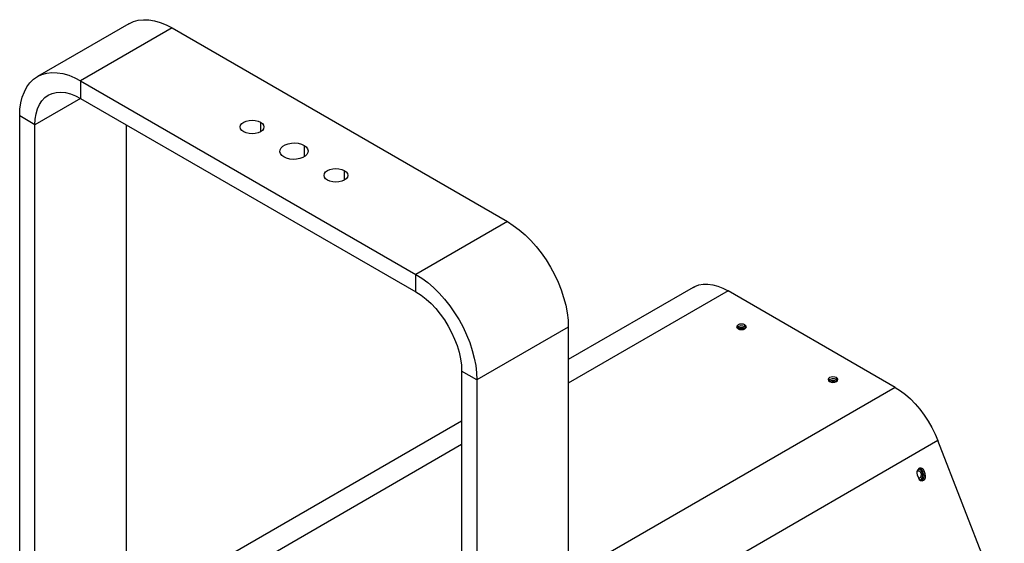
# Model space of a CAD drawing. Header units: millimetres. Extents: x 26 to 402, y 12 to 266.
# Tile 5 of 6: x 348 to 394, y 52 to 76. Entities that reach past the tile are written whole.
import ezdxf

# ---------------------------------------------------------------- set-up
doc = ezdxf.new("R2010")
doc.units = ezdxf.units.MM

msp = doc.modelspace()

# ---------------------------------------------------------------- linework, layer by layer
at = {"color": 7, "linetype": 'Continuous', "lineweight": 25}
for p, q in [((353.128, 75.665), (348.885, 73.216)), ((355.128, 75.467), (350.885, 73.018)), ((355.128, 75.467), (370.684, 66.487)), ((350.885, 73.018), (350.885, 72.201)), ((350.885, 73.018), (366.441, 64.037)), ((350.885, 72.201), (348.764, 70.976)), ((350.885, 72.201), (366.441, 63.221)), ((348.764, 70.976), (348.057, 71.385)), ((348.057, 43.724), (348.057, 71.385)), ((348.764, 44.164), (348.764, 70.976)), ((353.006, 48.254), (353.006, 70.977)), ((359.229, 71.099), (359.229, 70.65)), ((361.251, 70.022), (361.251, 69.483)), ((363.118, 68.854), (363.118, 68.405)), ((370.684, 66.487), (366.441, 64.037)), ((366.441, 63.221), (366.441, 64.037)), ((379.3, 63.433), (373.512, 60.092)), ((380.923, 63.273), (373.512, 58.995)), ((388.679, 58.795), (380.923, 63.273)), ((381.707, 61.599), (381.707, 61.697)), ((373.512, 61.588), (369.27, 59.138)), ((373.512, 61.588), (373.512, 31.784)), ((381.354, 61.54), (381.354, 61.573)), ((369.27, 59.138), (368.563, 59.547)), ((368.563, 59.547), (368.563, 29.743)), ((369.27, 59.138), (369.27, 29.335)), ((385.596, 59.091), (385.596, 59.123)), ((385.95, 59.15), (385.95, 59.248)), ((388.679, 58.795), (373.512, 50.039)), ((368.563, 57.235), (356.793, 50.44)), ((390.666, 56.323), (373.512, 46.42)), ((393.743, 48.394), (390.666, 56.323)), ((368.563, 56.138), (357.255, 49.61)), ((389.948, 54.912), (390.021, 54.919)), ((390.001, 54.775), (389.948, 54.912)), ((390.074, 54.782), (390.021, 54.919)), ((389.703, 54.735), (389.756, 54.598)), ((389.804, 54.577), (389.767, 54.573)), ((389.804, 54.577), (389.772, 54.564)), ((389.836, 54.494), (389.912, 54.501)), ((389.858, 54.481), (389.912, 54.501)), ((390.001, 54.775), (390.074, 54.782))]:
    msp.add_line(p, q, dxfattribs=at)
at = {"color": 7, "linetype": 'Continuous', "lineweight": 25, "flags": 128}
for points in [[(353.128, 75.665), (353.333, 75.762), (353.556, 75.824), (353.794, 75.851), (354.045, 75.843), (354.307, 75.801), (354.576, 75.723), (354.85, 75.611), (355.128, 75.467)], [(348.057, 71.385), (348.07, 71.697), (348.111, 71.99), (348.178, 72.262), (348.272, 72.51), (348.391, 72.731), (348.533, 72.924), (348.699, 73.086), (348.885, 73.216), (349.091, 73.312), (349.314, 73.375), (349.552, 73.402), (349.803, 73.394), (350.064, 73.351), (350.333, 73.274), (350.608, 73.162), (350.885, 73.018)], [(348.764, 70.976), (348.777, 71.243), (348.817, 71.491), (348.883, 71.717), (348.974, 71.918), (349.089, 72.092), (349.227, 72.237), (349.385, 72.35), (349.562, 72.431), (349.756, 72.477), (349.965, 72.49), (350.184, 72.468), (350.413, 72.412), (350.648, 72.323), (350.885, 72.201)], [(358.451, 70.65), (358.364, 70.716), (358.309, 70.793), (358.29, 70.875), (358.309, 70.957), (358.364, 71.034), (358.451, 71.099), (358.565, 71.15), (358.698, 71.182), (358.84, 71.192), (358.982, 71.182), (359.115, 71.15), (359.229, 71.099)], [(359.229, 71.099), (359.316, 71.034), (359.371, 70.957), (359.39, 70.875), (359.371, 70.793), (359.316, 70.716), (359.229, 70.65), (359.115, 70.6), (358.982, 70.568), (358.84, 70.557), (358.698, 70.568), (358.565, 70.6), (358.451, 70.65)], [(360.318, 69.483), (360.22, 69.555), (360.154, 69.639), (360.126, 69.729), (360.135, 69.821), (360.183, 69.909), (360.265, 69.987), (360.378, 70.052), (360.514, 70.1), (360.666, 70.127), (360.824, 70.133), (360.981, 70.116), (361.126, 70.078), (361.251, 70.022)], [(361.251, 70.022), (361.349, 69.949), (361.415, 69.866), (361.443, 69.775), (361.434, 69.684), (361.386, 69.596), (361.304, 69.517), (361.192, 69.452), (361.055, 69.405), (360.904, 69.378), (360.745, 69.372), (360.588, 69.389), (360.443, 69.426), (360.318, 69.483)], [(362.34, 68.405), (362.253, 68.471), (362.198, 68.548), (362.179, 68.63), (362.198, 68.712), (362.253, 68.789), (362.34, 68.854), (362.454, 68.905), (362.587, 68.936), (362.729, 68.947), (362.871, 68.936), (363.004, 68.905), (363.118, 68.854)], [(363.118, 68.854), (363.205, 68.789), (363.26, 68.712), (363.279, 68.63), (363.26, 68.548), (363.205, 68.471), (363.118, 68.405), (363.004, 68.355), (362.871, 68.323), (362.729, 68.312), (362.587, 68.323), (362.454, 68.355), (362.34, 68.405)], [(370.684, 66.487), (370.961, 66.311), (371.236, 66.105), (371.505, 65.872), (371.766, 65.613), (372.017, 65.331), (372.255, 65.029), (372.478, 64.709), (372.684, 64.375), (372.87, 64.03), (373.036, 63.677), (373.179, 63.32), (373.297, 62.962), (373.391, 62.606), (373.458, 62.256), (373.499, 61.916), (373.512, 61.588)], [(366.441, 64.037), (366.719, 63.862), (366.993, 63.656), (367.262, 63.423), (367.524, 63.164), (367.775, 62.882), (368.013, 62.58), (368.236, 62.26), (368.441, 61.926), (368.628, 61.581), (368.793, 61.228), (368.936, 60.871), (369.055, 60.513), (369.148, 60.157), (369.216, 59.807), (369.256, 59.466), (369.27, 59.138)], [(379.3, 63.433), (379.387, 63.478), (379.574, 63.545), (379.775, 63.58), (379.989, 63.582), (380.213, 63.552), (380.445, 63.49), (380.683, 63.397), (380.923, 63.273)], [(366.441, 63.221), (366.679, 63.068), (366.913, 62.887), (367.142, 62.679), (367.362, 62.447), (367.57, 62.194), (367.764, 61.923), (367.941, 61.638), (368.1, 61.341), (368.238, 61.038), (368.353, 60.731), (368.444, 60.424), (368.51, 60.122), (368.549, 59.829), (368.563, 59.547)], [(381.707, 61.697), (381.634, 61.725), (381.548, 61.735), (381.462, 61.725), (381.389, 61.697), (381.34, 61.655), (381.323, 61.605), (381.34, 61.556), (381.389, 61.513)], [(381.389, 61.513), (381.462, 61.485), (381.548, 61.475), (381.634, 61.485), (381.707, 61.513), (381.756, 61.556), (381.773, 61.605), (381.756, 61.655), (381.707, 61.697)], [(381.757, 61.556), (381.756, 61.557), (381.707, 61.599)], [(385.95, 59.248), (385.877, 59.276), (385.791, 59.286), (385.705, 59.276), (385.632, 59.248), (385.583, 59.206), (385.566, 59.156), (385.583, 59.106), (385.632, 59.064)], [(385.632, 59.064), (385.705, 59.036), (385.791, 59.026), (385.877, 59.036), (385.95, 59.064), (385.999, 59.106), (386.016, 59.156), (385.999, 59.206), (385.95, 59.248)], [(385.999, 59.107), (385.999, 59.108), (385.95, 59.15)], [(388.679, 58.795), (388.919, 58.642), (389.156, 58.462), (389.388, 58.256), (389.613, 58.027), (389.827, 57.778), (390.028, 57.51), (390.215, 57.228), (390.384, 56.934), (390.536, 56.631), (390.666, 56.323)], [(389.699, 54.925), (389.728, 54.93), (389.785, 54.918), (389.834, 54.879), (389.869, 54.821), (389.884, 54.75), (389.877, 54.679), (389.849, 54.618), (389.804, 54.577)], [(389.836, 54.494), (389.903, 54.556), (389.945, 54.647), (389.956, 54.753), (389.933, 54.857), (389.881, 54.945), (389.807, 55.002), (389.761, 55.017)], [(389.874, 55.013), (389.8, 55.026), (389.767, 55.022)], [(389.756, 54.598), (389.799, 54.527), (389.859, 54.48), (389.928, 54.466), (389.995, 54.485), (390.049, 54.536), (390.084, 54.61), (390.093, 54.697), (390.074, 54.782)], [(389.912, 54.501), (389.979, 54.563), (390.018, 54.641)]]:
    msp.add_lwpolyline(points, dxfattribs=at)
at = {"color": 7, "linetype": 'Continuous', "lineweight": 25}
for centre, radius, start, end in [((381.55, 61.352), 0.293, 57.5288, 135.7741), ((381.548, 61.134), 0.431, 65.5648, 114.4352), ((381.548, 61.217), 0.295, 68.3508, 111.6492), ((385.793, 58.903), 0.293, 57.5288, 135.7741), ((385.791, 58.684), 0.431, 65.5648, 114.4352), ((385.791, 58.768), 0.295, 68.3508, 111.6492), ((389.926, 54.834), 0.244, 126.0232, 203.9762), ((389.855, 54.877), 0.171, 14.0017, 115.2508), ((389.762, 54.853), 0.195, 17.6851, 77.0655), ((389.791, 54.674), 0.233, 297.3496, 25.7249)]:
    msp.add_arc(centre, radius, start, end, dxfattribs=at)

doc.saveas('drawing.dxf')
